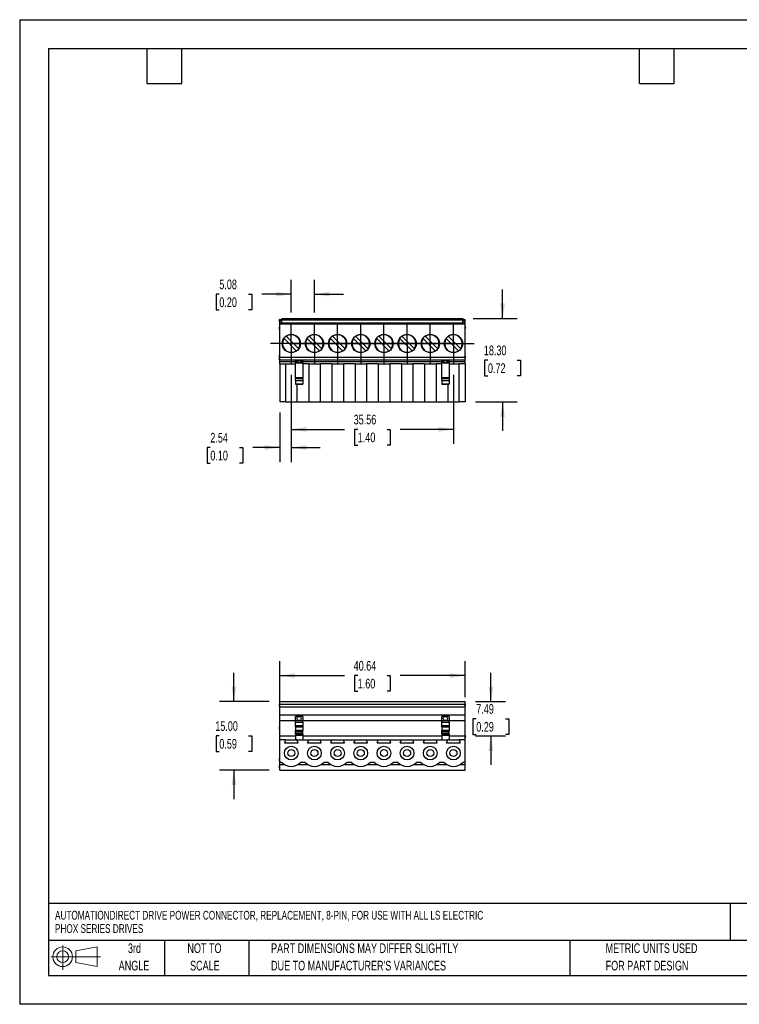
# Model space of a CAD drawing. Header units: millimetres. Extents: x 0 to 279, y 0 to 216.
# Tile 1 of 6: x 0 to 158, y 0 to 216. Entities that reach past the tile are written whole.
import ezdxf

# ---------------------------------------------------------------- set-up
doc = ezdxf.new("R2010")
doc.units = ezdxf.units.MM
doc.linetypes.add('CENTERX2', pattern=[20.32, 12.7, -2.54, 2.54, -2.54])
doc.layers.add('CENTER', color=40, linetype='CENTERX2')
doc.layers.add('SLD-DEFPOINTS', color=7, linetype='Continuous')
doc.layers.add('DIMENSIONS', color=140, linetype='Continuous', lineweight=25)
doc.layers.add('TEXT', color=140, linetype='Continuous', lineweight=25)
doc.styles.add('SLDTEXTSTYLE0', font='TXT', dxfattribs={"width": 0.7})
doc.dimstyles.new('SLDDIMSTYLE0', dxfattribs={"dimtxt": 2.158008, "dimasz": 3.302, "dimexe": 0, "dimexo": 0.0625, "dimgap": 0.539502, "dimtad": 0, "dimtih": 1, "dimtoh": 1, "dimrnd": 1e-09, "dimzin": 12, "dimdsep": 46, "dimtxsty": 'SLDTEXTSTYLE0', "dimsah": 1, "dimcen": 0.09, "dimadec": 0, "dimazin": 3, "dimtfac": 1, "dimtofl": 0, "dimtmove": 0, "dimatfit": 3, "dimfxl": 0, "dimfrac": 2, "dimtolj": 1, "dimtzin": 12, "dimarcsym": 0})
doc.dimstyles.new('SLDDIMSTYLE1', dxfattribs={"dimtxt": 2.158008, "dimasz": 3.302, "dimexe": 0, "dimexo": 0.0625, "dimgap": 0.539502, "dimtad": 0, "dimtih": 1, "dimtoh": 1, "dimrnd": 1e-09, "dimzin": 12, "dimdsep": 46, "dimtxsty": 'SLDTEXTSTYLE0', "dimsah": 1, "dimcen": 0.09, "dimadec": 0, "dimazin": 3, "dimtfac": 1, "dimtmove": 0, "dimatfit": 0, "dimfxl": 0, "dimfrac": 2, "dimtolj": 1, "dimtzin": 12, "dimarcsym": 0})
doc.dimstyles.new('SLDDIMSTYLE2', dxfattribs={"dimtxt": 2.158008, "dimasz": 3.302, "dimexe": 0, "dimexo": 0.0625, "dimgap": 0.539502, "dimtad": 0, "dimtih": 1, "dimtoh": 1, "dimrnd": 1e-09, "dimzin": 4, "dimdsep": 46, "dimtxsty": 'SLDTEXTSTYLE0', "dimsah": 1, "dimcen": 0.09, "dimadec": 0, "dimazin": 1, "dimtfac": 1, "dimtmove": 0, "dimatfit": 0, "dimfxl": 0, "dimfrac": 2, "dimtolj": 1, "dimtzin": 12, "dimarcsym": 0})

# ---------------------------------------------------------------- blocks, each defined once
blk = doc.blocks.new('Block11')
at = {"color": 7, "linetype": 'Continuous', "lineweight": 18}
for p, q in [((2.59, 5.31), (2.59, 0)), ((5.48, 4.17), (10.18, 5.03)), ((10.18, 5.03), (10.18, 0.73)), ((0, 2.88), (10.87, 2.88)), ((5.48, 1.6), (5.48, 4.17)), ((5.48, 1.6), (10.18, 0.73))]:
    blk.add_line(p, q, dxfattribs=at)
for radius in [2.15, 1.29]:
    blk.add_circle((2.59, 2.88), radius, dxfattribs=at)
blk = doc.blocks.new('Block12')
at = {"layer": 'SLD-DEFPOINTS'}
blk.add_blockref('Block11', (0, 0), dxfattribs=at)
blk = doc.blocks.new('SW_NOTE_0')
at = {"layer": 'TEXT', "color": 0, "linetype": 'CENTERX2', "lineweight": 18, "char_height": 1.9185, "attachment_point": 1, "style": 'SLDTEXTSTYLE0'}
for s, insert in [('AUTOMATIONDIRECT DRIVE POWER CONNECTOR, REPLACEMENT, 8-PIN, FOR USE WITH ALL LS ELECTRIC', (0, 2.47)), ('PHOX SERIES DRIVES', (0, -0.45))]:
    blk.add_mtext(s, dxfattribs=dict(at, insert=insert))
blk = doc.blocks.new('SW_NOTE_0_3')
at = {"layer": 'TEXT', "color": 0, "linetype": 'CENTERX2', "lineweight": 18, "char_height": 2.1167, "attachment_point": 1, "style": 'SLDTEXTSTYLE0'}
for s, insert in [('PART DIMENSIONS MAY DIFFER SLIGHTLY', (0, 2.73)), ("DUE TO MANUFACTURER'S VARIANCES", (0, -1.09))]:
    blk.add_mtext(s, dxfattribs=dict(at, insert=insert))
blk = doc.blocks.new('SW_NOTE_0_4')
at = {"layer": 'TEXT', "color": 0, "linetype": 'CENTERX2', "lineweight": 18, "char_height": 2.117, "attachment_point": 2, "style": 'SLDTEXTSTYLE0'}
for s, insert in [('NOT TO', (5.26, 2.73)), ('SCALE', (5.35, -1.09))]:
    blk.add_mtext(s, dxfattribs=dict(at, insert=insert))
blk = doc.blocks.new('SW_NOTE_0_5')
at = {"layer": 'TEXT', "color": 0, "linetype": 'CENTERX2', "lineweight": 18, "char_height": 2.117, "attachment_point": 2, "style": 'SLDTEXTSTYLE0'}
for s, insert in [('3rd', (2.32, 2.73)), ('ANGLE', (2.22, -1.09))]:
    blk.add_mtext(s, dxfattribs=dict(at, insert=insert))
blk = doc.blocks.new('SW_NOTE_0_6')
at = {"layer": 'TEXT', "color": 0, "linetype": 'CENTERX2', "lineweight": 18, "char_height": 2.1167, "attachment_point": 1, "style": 'SLDTEXTSTYLE0'}
for s, insert in [('METRIC UNITS USED', (0, 2.73)), ('FOR PART DESIGN', (0, -1.09))]:
    blk.add_mtext(s, dxfattribs=dict(at, insert=insert))
blk = doc.blocks.new('_D')
at = {"layer": 'DIMENSIONS'}
for p, q in [((57.01, 65.77), (57.01, 75.25)), ((97.65, 67.38), (97.65, 75.25)), ((57.01, 72.08), (71.2, 72.08)), ((74.12, 72.08), (73.4, 72.08)), ((73.4, 72.08), (73.4, 68.65)), ((80.54, 72.08), (81.26, 72.08)), ((81.26, 72.08), (81.26, 68.65)), ((97.65, 72.08), (83.46, 72.08)), ((73.4, 68.65), (74.12, 68.65)), ((81.26, 68.65), (80.54, 68.65))]:
    blk.add_line(p, q, dxfattribs=at)
for points in [[(57.01, 72.08), (60.31, 71.57), (60.31, 72.59)], [(97.65, 72.08), (94.35, 72.59), (94.35, 71.57)]]:
    blk.add_solid(points, dxfattribs=at)
at = {"layer": 'DIMENSIONS', "char_height": 2.117, "attachment_point": 1, "style": 'SLDTEXTSTYLE0'}
for s, insert in [('40.64', (73.23, 75.29)), ('1.60', (74.12, 71.38))]:
    blk.add_mtext(s, dxfattribs=dict(at, insert=insert))
blk = doc.blocks.new('_D_1')
at = {"layer": 'DIMENSIONS'}
for p, q in [((103.32, 66.37), (103.32, 72.72)), ((99.95, 66.37), (106.49, 66.37)), ((100.11, 62.62), (99.39, 62.62)), ((99.39, 62.62), (99.39, 59.19)), ((106.52, 62.62), (107.25, 62.62)), ((107.25, 62.62), (107.25, 59.19)), ((99.39, 59.19), (100.11, 59.19)), ((99.95, 58.88), (106.49, 58.88)), ((103.32, 58.88), (103.32, 52.53)), ((107.25, 59.19), (106.52, 59.19))]:
    blk.add_line(p, q, dxfattribs=at)
for points in [[(103.32, 66.37), (103.82, 69.67), (102.81, 69.67)], [(103.32, 58.88), (102.81, 55.58), (103.82, 55.58)]]:
    blk.add_solid(points, dxfattribs=at)
at = {"layer": 'DIMENSIONS', "char_height": 2.117, "attachment_point": 1, "style": 'SLDTEXTSTYLE0'}
for s, insert in [('7.49', (100.11, 65.83)), ('0.29', (100.11, 61.92))]:
    blk.add_mtext(s, dxfattribs=dict(at, insert=insert))
blk = doc.blocks.new('_D_2')
at = {"layer": 'DIMENSIONS'}
for p, q in [((46.98, 66.37), (46.98, 72.72)), ((54.71, 66.37), (43.8, 66.37)), ((43.77, 58.87), (43.05, 58.87)), ((43.05, 58.87), (43.05, 55.44)), ((50.19, 58.87), (50.91, 58.87)), ((50.91, 58.87), (50.91, 55.44)), ((43.05, 55.44), (43.77, 55.44)), ((50.91, 55.44), (50.19, 55.44)), ((54.71, 51.37), (43.8, 51.37)), ((46.98, 51.37), (46.98, 45.02))]:
    blk.add_line(p, q, dxfattribs=at)
for points in [[(46.98, 66.37), (47.49, 69.67), (46.47, 69.67)], [(46.98, 51.37), (46.47, 48.06), (47.49, 48.06)]]:
    blk.add_solid(points, dxfattribs=at)
at = {"layer": 'DIMENSIONS', "char_height": 2.117, "attachment_point": 1, "style": 'SLDTEXTSTYLE0'}
for s, insert in [('15.00', (42.88, 62.08)), ('0.59', (43.77, 58.17))]:
    blk.add_mtext(s, dxfattribs=dict(at, insert=insert))
blk = doc.blocks.new('_D_5')
at = {"layer": 'DIMENSIONS'}
for p, q in [((105.88, 150.39), (105.88, 156.74)), ((99.46, 150.39), (109.05, 150.39)), ((102.67, 141.24), (101.95, 141.24)), ((101.95, 141.24), (101.95, 137.81)), ((109.09, 141.24), (109.81, 141.24)), ((109.81, 141.24), (109.81, 137.81)), ((101.95, 137.81), (102.67, 137.81)), ((109.81, 137.81), (109.09, 137.81)), ((99.95, 132.09), (109.05, 132.09)), ((105.88, 132.09), (105.88, 125.74))]:
    blk.add_line(p, q, dxfattribs=at)
for points in [[(105.88, 150.39), (106.39, 153.69), (105.37, 153.69)], [(105.88, 132.09), (105.37, 128.78), (106.39, 128.78)]]:
    blk.add_solid(points, dxfattribs=at)
at = {"layer": 'DIMENSIONS', "char_height": 2.117, "attachment_point": 1, "style": 'SLDTEXTSTYLE0'}
for s, insert in [('18.30', (101.78, 144.45)), ('0.72', (102.67, 140.54))]:
    blk.add_mtext(s, dxfattribs=dict(at, insert=insert))
blk = doc.blocks.new('_D_6')
at = {"layer": 'DIMENSIONS'}
for p, q in [((59.55, 151.73), (59.55, 158.89)), ((64.63, 151.73), (64.63, 158.89)), ((43.77, 155.71), (43.05, 155.71)), ((43.05, 155.71), (43.05, 152.28)), ((50.19, 155.71), (50.91, 155.71)), ((50.91, 155.71), (50.91, 152.28)), ((59.55, 155.71), (53.11, 155.71)), ((64.63, 155.71), (70.98, 155.71)), ((43.05, 152.28), (43.77, 152.28)), ((50.91, 152.28), (50.19, 152.28))]:
    blk.add_line(p, q, dxfattribs=at)
for points in [[(59.55, 155.71), (56.25, 156.22), (56.25, 155.2)], [(64.63, 155.71), (67.93, 155.2), (67.93, 156.22)]]:
    blk.add_solid(points, dxfattribs=at)
at = {"layer": 'DIMENSIONS', "char_height": 2.117, "attachment_point": 1, "style": 'SLDTEXTSTYLE0'}
for s, insert in [('5.08', (43.77, 158.92)), ('0.20', (43.77, 155.01))]:
    blk.add_mtext(s, dxfattribs=dict(at, insert=insert))
blk = doc.blocks.new('_D_7')
at = {"layer": 'DIMENSIONS'}
for p, q in [((59.55, 138.05), (59.55, 122.89)), ((95.11, 138.05), (95.11, 122.89)), ((59.55, 126.07), (71.2, 126.07)), ((74.12, 126.07), (73.4, 126.07)), ((73.4, 126.07), (73.4, 122.64)), ((80.54, 126.07), (81.26, 126.07)), ((81.26, 126.07), (81.26, 122.64)), ((95.11, 126.07), (83.46, 126.07)), ((73.4, 122.64), (74.12, 122.64)), ((81.26, 122.64), (80.54, 122.64))]:
    blk.add_line(p, q, dxfattribs=at)
for points in [[(59.55, 126.07), (62.85, 125.56), (62.85, 126.57)], [(95.11, 126.07), (91.81, 126.57), (91.81, 125.56)]]:
    blk.add_solid(points, dxfattribs=at)
at = {"layer": 'DIMENSIONS', "char_height": 2.117, "attachment_point": 1, "style": 'SLDTEXTSTYLE0'}
for s, insert in [('35.56', (73.23, 129.28)), ('1.40', (74.12, 125.36))]:
    blk.add_mtext(s, dxfattribs=dict(at, insert=insert))
blk = doc.blocks.new('_D_8')
at = {"layer": 'DIMENSIONS'}
for p, q in [((59.55, 138.05), (59.55, 118.91)), ((57.01, 129.79), (57.01, 118.91)), ((41.8, 122.09), (41.08, 122.09)), ((41.08, 122.09), (41.08, 118.66)), ((48.21, 122.09), (48.94, 122.09)), ((48.94, 122.09), (48.94, 118.66)), ((57.01, 122.09), (51.14, 122.09)), ((59.55, 122.09), (65.9, 122.09)), ((41.08, 118.66), (41.8, 118.66)), ((48.94, 118.66), (48.21, 118.66))]:
    blk.add_line(p, q, dxfattribs=at)
for points in [[(57.01, 122.09), (53.71, 122.59), (53.71, 121.58)], [(59.55, 122.09), (62.85, 121.58), (62.85, 122.59)]]:
    blk.add_solid(points, dxfattribs=at)
at = {"layer": 'DIMENSIONS', "char_height": 2.117, "attachment_point": 1, "style": 'SLDTEXTSTYLE0'}
for s, insert in [('2.54', (41.8, 125.3)), ('0.10', (41.8, 121.39))]:
    blk.add_mtext(s, dxfattribs=dict(at, insert=insert))
blk = doc.blocks.new('SW_CENTERMARKSYMBOL_0')
at = {"layer": 'CENTER', "color": 0}
for p, q in [((0, 2.54), (0, 4.54)), ((0, 0), (0, 2.54)), ((-2.54, 0), (-4.54, 0)), ((0, 0), (-2.54, 0)), ((0, 0), (0, -2.54)), ((0, 0), (2.54, 0)), ((2.54, 0), (4.54, 0)), ((0, -2.54), (0, -4.54))]:
    blk.add_line(p, q, dxfattribs=at)
blk = doc.blocks.new('SW_CENTERMARKSYMBOL_1')
at = {"layer": 'CENTER', "color": 0}
for p, q in [((0, 2.54), (0, 4.54)), ((0, 0), (0, 2.54)), ((-2.54, 0), (-4.54, 0)), ((0, 0), (-2.54, 0)), ((0, 0), (0, -2.54)), ((0, 0), (2.54, 0)), ((2.54, 0), (4.54, 0)), ((0, -2.54), (0, -4.54))]:
    blk.add_line(p, q, dxfattribs=at)
blk = doc.blocks.new('SW_CENTERMARKSYMBOL_2')
at = {"layer": 'CENTER', "color": 0}
for p, q in [((0, 2.54), (0, 4.54)), ((0, 0), (0, 2.54)), ((-2.54, 0), (-4.54, 0)), ((0, 0), (-2.54, 0)), ((0, 0), (0, -2.54)), ((0, 0), (2.54, 0)), ((2.54, 0), (4.54, 0)), ((0, -2.54), (0, -4.54))]:
    blk.add_line(p, q, dxfattribs=at)
blk = doc.blocks.new('SW_CENTERMARKSYMBOL_3')
at = {"layer": 'CENTER', "color": 0}
for p, q in [((0, 2.54), (0, 4.54)), ((0, 0), (0, 2.54)), ((-2.54, 0), (-4.54, 0)), ((0, 0), (-2.54, 0)), ((0, 0), (0, -2.54)), ((0, 0), (2.54, 0)), ((2.54, 0), (4.54, 0)), ((0, -2.54), (0, -4.54))]:
    blk.add_line(p, q, dxfattribs=at)
blk = doc.blocks.new('SW_CENTERMARKSYMBOL_4')
at = {"layer": 'CENTER', "color": 0}
for p, q in [((0, 2.54), (0, 4.54)), ((0, 0), (0, 2.54)), ((-2.54, 0), (-4.54, 0)), ((0, 0), (-2.54, 0)), ((0, 0), (0, -2.54)), ((0, 0), (2.54, 0)), ((2.54, 0), (4.54, 0)), ((0, -2.54), (0, -4.54))]:
    blk.add_line(p, q, dxfattribs=at)
blk = doc.blocks.new('SW_CENTERMARKSYMBOL_5')
at = {"layer": 'CENTER', "color": 0}
for p, q in [((0, 2.54), (0, 4.54)), ((0, 0), (0, 2.54)), ((-2.54, 0), (-4.54, 0)), ((0, 0), (-2.54, 0)), ((0, 0), (0, -2.54)), ((0, 0), (2.54, 0)), ((2.54, 0), (4.54, 0)), ((0, -2.54), (0, -4.54))]:
    blk.add_line(p, q, dxfattribs=at)
blk = doc.blocks.new('SW_CENTERMARKSYMBOL_6')
at = {"layer": 'CENTER', "color": 0}
for p, q in [((0, 2.54), (0, 4.54)), ((0, 0), (0, 2.54)), ((-2.54, 0), (-4.54, 0)), ((0, 0), (-2.54, 0)), ((0, 0), (0, -2.54)), ((0, 0), (2.54, 0)), ((2.54, 0), (4.54, 0)), ((0, -2.54), (0, -4.54))]:
    blk.add_line(p, q, dxfattribs=at)
blk = doc.blocks.new('SW_CENTERMARKSYMBOL_7')
at = {"layer": 'CENTER', "color": 0}
for p, q in [((0, 2.54), (0, 4.54)), ((0, 0), (0, 2.54)), ((-2.54, 0), (-4.54, 0)), ((0, 0), (-2.54, 0)), ((0, 0), (0, -2.54)), ((0, 0), (2.54, 0)), ((2.54, 0), (4.54, 0)), ((0, -2.54), (0, -4.54))]:
    blk.add_line(p, q, dxfattribs=at)

msp = doc.modelspace()

# ---------------------------------------------------------------- linework, layer by layer
at = {"color": 7, "linetype": 'Continuous'}
for p, q in [((0.002, 215.903), (0.002, 0.003)), ((0.002, 215.903), (279.402, 215.903)), ((279.402, 0.003), (0.002, 0.003))]:
    msp.add_line(p, q, dxfattribs=at)
for p, q in [((56.98, 149.657), (56.98, 150.157)), ((57.01, 150.157), (56.98, 150.157)), ((57.01, 149.657), (56.98, 149.657)), ((56.98, 149.657), (56.98, 148.457)), ((57.01, 150.157), (57.5, 150.157)), ((57.01, 149.957), (57.01, 150.157)), ((57.01, 149.957), (57.5, 149.957)), ((57.01, 149.887), (57.01, 149.957)), ((57.01, 149.887), (57.5, 149.887)), ((57.01, 149.457), (57.01, 149.887)), ((57.01, 149.457), (97.65, 149.457)), ((57.01, 149.432), (57.01, 149.457)), ((57.01, 149.432), (97.65, 149.432)), ((57.01, 149.232), (57.01, 149.432)), ((57.01, 149.232), (97.65, 149.232)), ((57.01, 141.909), (57.01, 149.232)), ((57.5, 150.387), (97.16, 150.387)), ((57.5, 150.387), (57.5, 150.187)), ((57.5, 150.187), (97.16, 150.187)), ((57.5, 150.087), (57.5, 150.187)), ((57.5, 149.457), (57.5, 150.087)), ((57.5, 150.087), (97.16, 150.087)), ((97.16, 150.387), (97.16, 150.187)), ((97.16, 150.087), (97.16, 150.187)), ((97.16, 150.157), (97.65, 150.157)), ((97.16, 149.457), (97.16, 150.087)), ((97.16, 149.957), (97.65, 149.957)), ((97.16, 149.887), (97.65, 149.887)), ((97.65, 149.957), (97.65, 150.157)), ((97.65, 149.887), (97.65, 149.957)), ((97.65, 149.457), (97.65, 149.887)), ((97.65, 149.432), (97.65, 149.457)), ((97.65, 149.232), (97.65, 149.432)), ((97.65, 141.909), (97.65, 149.232)), ((57.01, 148.457), (56.98, 148.457)), ((56.98, 147.957), (56.98, 148.457)), ((57.01, 147.957), (56.98, 147.957)), ((56.98, 147.957), (56.98, 142.357)), ((97.65, 148.682), (97.68, 148.682)), ((97.65, 148.182), (97.68, 148.182)), ((97.68, 148.682), (97.68, 148.182)), ((97.68, 142.197), (97.68, 148.182)), ((57.974, 145.967), (60.63, 143.311)), ((61.125, 143.806), (58.469, 146.462)), ((63.054, 145.967), (65.71, 143.311)), ((66.205, 143.806), (63.549, 146.462)), ((68.134, 145.967), (70.79, 143.311)), ((71.285, 143.806), (68.629, 146.462)), ((73.214, 145.967), (75.87, 143.311)), ((76.365, 143.806), (73.709, 146.462)), ((78.294, 145.967), (80.95, 143.311)), ((81.445, 143.806), (78.789, 146.462)), ((83.374, 145.967), (86.03, 143.311)), ((86.525, 143.806), (83.869, 146.462)), ((88.454, 145.967), (91.11, 143.311)), ((91.605, 143.806), (88.949, 146.462)), ((93.534, 145.967), (96.19, 143.311)), ((96.685, 143.806), (94.029, 146.462)), ((57.01, 142.357), (56.98, 142.357)), ((56.98, 141.857), (56.98, 142.357)), ((57.01, 141.857), (56.98, 141.857)), ((56.98, 141.857), (56.98, 141.817)), ((57.01, 141.817), (56.98, 141.817)), ((56.98, 141.317), (56.98, 141.817)), ((57.01, 141.317), (56.98, 141.317)), ((57.01, 141.909), (97.65, 141.909)), ((57.01, 141.309), (57.01, 141.909)), ((57.01, 141.309), (97.65, 141.309)), ((57.01, 141.287), (57.01, 141.309)), ((57.01, 141.287), (97.65, 141.287)), ((57.01, 140.917), (57.01, 141.287)), ((57.01, 140.917), (60.485, 140.917)), ((57.01, 140.417), (57.01, 140.917)), ((57.01, 140.417), (58.295, 140.417)), ((57.01, 140.417), (57.01, 132.087)), ((58.295, 140.417), (60.485, 140.417)), ((58.295, 140.417), (58.295, 132.087)), ((61.26, 141.178), (60.485, 141.178)), ((60.485, 140.915), (60.485, 141.178)), ((60.485, 140.915), (60.878, 140.915)), ((60.878, 140.915), (60.485, 140.915)), ((60.485, 140.682), (60.485, 140.915)), ((60.485, 140.682), (62.085, 140.682)), ((60.485, 137.349), (60.485, 140.682)), ((62.085, 141.178), (61.26, 141.178)), ((61.641, 140.915), (62.085, 140.915)), ((62.085, 140.915), (61.641, 140.915)), ((62.085, 141.178), (62.085, 140.915)), ((62.085, 140.917), (92.565, 140.917)), ((62.085, 140.682), (62.085, 140.915)), ((62.085, 140.682), (62.085, 137.349)), ((63.375, 140.417), (62.085, 140.417)), ((63.375, 140.417), (65.885, 140.417)), ((63.375, 140.417), (63.375, 132.087)), ((68.455, 140.417), (65.885, 140.417)), ((65.885, 140.417), (65.885, 132.087)), ((68.455, 140.417), (70.965, 140.417)), ((68.455, 140.417), (68.455, 132.087)), ((73.535, 140.417), (70.965, 140.417)), ((70.965, 140.417), (70.965, 132.087)), ((73.535, 140.417), (76.045, 140.417)), ((73.535, 140.417), (73.535, 132.087)), ((78.615, 140.417), (76.045, 140.417)), ((76.045, 140.417), (76.045, 132.087)), ((78.615, 140.417), (81.125, 140.417)), ((78.615, 140.417), (78.615, 132.087)), ((83.695, 140.417), (81.125, 140.417)), ((81.125, 140.417), (81.125, 132.087)), ((83.695, 140.417), (86.205, 140.417)), ((83.695, 140.417), (83.695, 132.087)), ((88.775, 140.417), (86.205, 140.417)), ((86.205, 140.417), (86.205, 132.087)), ((88.775, 140.417), (91.285, 140.417)), ((88.775, 140.417), (88.775, 132.087)), ((92.565, 140.417), (91.285, 140.417)), ((91.285, 140.417), (91.285, 132.087)), ((93.34, 141.178), (92.565, 141.178)), ((92.565, 140.915), (92.565, 141.178)), ((92.565, 140.915), (92.958, 140.915)), ((92.958, 140.915), (92.565, 140.915)), ((92.565, 140.682), (92.565, 140.915)), ((92.565, 140.682), (94.165, 140.682)), ((92.565, 137.349), (92.565, 140.682)), ((94.165, 141.178), (93.34, 141.178)), ((93.721, 140.915), (94.165, 140.915)), ((94.165, 140.915), (93.721, 140.915)), ((94.165, 141.178), (94.165, 140.915)), ((94.165, 140.917), (97.65, 140.917)), ((94.165, 140.682), (94.165, 140.915)), ((94.165, 140.682), (94.165, 137.349)), ((94.165, 140.417), (96.365, 140.417)), ((97.65, 140.417), (96.365, 140.417)), ((96.365, 132.087), (96.365, 140.417)), ((97.65, 142.197), (97.68, 142.197)), ((97.65, 141.309), (97.65, 141.909)), ((97.65, 141.697), (97.68, 141.697)), ((97.65, 141.287), (97.65, 141.309)), ((97.65, 140.917), (97.65, 141.287)), ((97.65, 140.417), (97.65, 140.917)), ((97.65, 140.417), (97.65, 132.087)), ((97.68, 142.197), (97.68, 141.697)), ((62.085, 137.349), (60.485, 137.349)), ((60.485, 137.349), (60.485, 137.13)), ((62.085, 137.13), (60.485, 137.13)), ((60.485, 136.793), (60.485, 137.13)), ((60.485, 136.793), (62.085, 136.793)), ((60.485, 136.793), (60.485, 136.013)), ((62.085, 137.13), (62.085, 137.349)), ((62.085, 137.13), (62.085, 136.793)), ((62.085, 136.793), (62.085, 136.013)), ((94.165, 137.349), (92.565, 137.349)), ((92.565, 137.349), (92.565, 137.13)), ((94.165, 137.13), (92.565, 137.13)), ((92.565, 136.793), (92.565, 137.13)), ((92.565, 136.793), (94.165, 136.793)), ((92.565, 136.793), (92.565, 136.013)), ((94.165, 137.13), (94.165, 137.349)), ((94.165, 137.13), (94.165, 136.793)), ((94.165, 136.793), (94.165, 136.013)), ((62.085, 136.013), (60.485, 136.013)), ((60.485, 135.955), (60.485, 136.013)), ((60.485, 135.955), (62.085, 135.955)), ((60.805, 135.955), (60.805, 132.087)), ((62.085, 135.955), (62.085, 136.013)), ((94.165, 136.013), (92.565, 136.013)), ((92.565, 135.955), (92.565, 136.013)), ((92.565, 135.955), (94.165, 135.955)), ((93.855, 135.955), (93.855, 132.087)), ((94.165, 135.955), (94.165, 136.013)), ((58.295, 132.087), (57.01, 132.087)), ((58.295, 132.087), (60.805, 132.087)), ((60.805, 132.087), (63.375, 132.087)), ((63.375, 132.087), (65.885, 132.087)), ((65.885, 132.087), (68.455, 132.087)), ((68.455, 132.087), (70.965, 132.087)), ((70.965, 132.087), (73.535, 132.087)), ((73.535, 132.087), (76.045, 132.087)), ((76.045, 132.087), (78.615, 132.087)), ((78.615, 132.087), (81.125, 132.087)), ((81.125, 132.087), (83.695, 132.087)), ((83.695, 132.087), (86.205, 132.087)), ((86.205, 132.087), (88.775, 132.087)), ((88.775, 132.087), (91.285, 132.087)), ((91.285, 132.087), (93.855, 132.087)), ((93.855, 132.087), (96.365, 132.087)), ((97.65, 132.087), (96.365, 132.087)), ((57.01, 65.867), (56.98, 65.867)), ((56.98, 65.367), (56.98, 65.867)), ((56.98, 65.367), (56.98, 60.867)), ((57.01, 65.367), (56.98, 65.367)), ((57.01, 66.367), (97.65, 66.367)), ((57.01, 65.793), (57.01, 66.367)), ((57.01, 65.793), (97.65, 65.793)), ((57.01, 65.267), (57.01, 65.793)), ((57.01, 65.267), (97.65, 65.267)), ((57.01, 63.467), (57.01, 65.267)), ((97.65, 65.793), (97.65, 66.367)), ((97.65, 65.867), (97.68, 65.867)), ((97.65, 65.267), (97.65, 65.793)), ((97.65, 65.367), (97.68, 65.367)), ((97.65, 63.467), (97.65, 65.267)), ((97.68, 65.867), (97.68, 65.367)), ((97.68, 58.917), (97.68, 65.367)), ((57.01, 63.467), (97.65, 63.467)), ((57.01, 62.23), (57.01, 63.467)), ((61.26, 63.106), (60.485, 63.106)), ((60.485, 62.226), (60.485, 63.106)), ((62.085, 63.106), (61.26, 63.106)), ((62.085, 63.106), (62.085, 62.226)), ((93.34, 63.106), (92.565, 63.106)), ((92.565, 62.226), (92.565, 63.106)), ((94.165, 63.106), (93.34, 63.106)), ((94.165, 63.106), (94.165, 62.226)), ((97.65, 62.23), (97.65, 63.467)), ((57.01, 60.867), (56.98, 60.867)), ((56.98, 60.367), (56.98, 60.867)), ((57.01, 62.23), (60.485, 62.23)), ((57.01, 58.878), (57.01, 62.23)), ((60.485, 62.226), (62.085, 62.226)), ((60.485, 62.226), (60.485, 62.156)), ((62.085, 62.156), (60.485, 62.156)), ((60.485, 61.864), (60.485, 62.156)), ((60.485, 61.864), (62.085, 61.864)), ((60.485, 61.097), (60.485, 61.864)), ((62.085, 61.097), (60.485, 61.097)), ((60.485, 61.097), (60.485, 61.039)), ((62.085, 61.039), (60.485, 61.039)), ((60.485, 60.845), (60.485, 61.039)), ((60.485, 60.845), (62.085, 60.845)), ((60.485, 60.845), (60.485, 60.065)), ((62.085, 62.23), (92.565, 62.23)), ((62.085, 62.156), (62.085, 62.226)), ((62.085, 61.864), (62.085, 62.156)), ((62.085, 61.864), (62.085, 61.097)), ((62.085, 61.039), (62.085, 61.097)), ((62.085, 61.039), (62.085, 60.845)), ((62.085, 60.845), (62.085, 60.065)), ((92.565, 62.226), (94.165, 62.226)), ((92.565, 62.226), (92.565, 62.156)), ((94.165, 62.156), (92.565, 62.156)), ((92.565, 61.864), (92.565, 62.156)), ((92.565, 61.864), (94.165, 61.864)), ((92.565, 61.097), (92.565, 61.864)), ((94.165, 61.097), (92.565, 61.097)), ((92.565, 61.097), (92.565, 61.039)), ((94.165, 61.039), (92.565, 61.039)), ((92.565, 60.845), (92.565, 61.039)), ((92.565, 60.845), (94.165, 60.845)), ((92.565, 60.845), (92.565, 60.065)), ((94.165, 62.23), (97.65, 62.23)), ((94.165, 62.156), (94.165, 62.226)), ((94.165, 61.864), (94.165, 62.156)), ((94.165, 61.864), (94.165, 61.097)), ((94.165, 61.039), (94.165, 61.097)), ((94.165, 61.039), (94.165, 60.845)), ((94.165, 60.845), (94.165, 60.065)), ((97.65, 58.878), (97.65, 62.23)), ((57.01, 60.367), (56.98, 60.367)), ((57.01, 58.878), (60.485, 58.878)), ((57.01, 58.012), (57.01, 58.878)), ((60.485, 59.75), (60.485, 60.065)), ((62.085, 60.065), (60.485, 60.065)), ((62.085, 59.75), (60.485, 59.75)), ((60.485, 59.348), (60.485, 59.75)), ((62.085, 59.348), (60.485, 59.348)), ((60.485, 59.308), (60.485, 59.348)), ((60.485, 59.308), (62.085, 59.308)), ((60.485, 59.209), (60.485, 59.308)), ((60.485, 59.209), (62.085, 59.209)), ((60.485, 59.209), (60.485, 59.009)), ((60.485, 59.009), (62.085, 59.009)), ((60.485, 59.009), (60.485, 58.008)), ((62.085, 59.75), (62.085, 60.065)), ((62.085, 59.348), (62.085, 59.75)), ((62.085, 59.308), (62.085, 59.348)), ((62.085, 59.209), (62.085, 59.308)), ((62.085, 59.209), (62.085, 59.009)), ((62.085, 59.009), (62.085, 58.012)), ((62.085, 58.878), (92.565, 58.878)), ((92.565, 59.75), (92.565, 60.065)), ((94.165, 60.065), (92.565, 60.065)), ((94.165, 59.75), (92.565, 59.75)), ((92.565, 59.348), (92.565, 59.75)), ((94.165, 59.348), (92.565, 59.348)), ((92.565, 59.308), (92.565, 59.348)), ((92.565, 59.308), (94.165, 59.308)), ((92.565, 59.209), (92.565, 59.308)), ((92.565, 59.209), (94.165, 59.209)), ((92.565, 59.209), (92.565, 59.009)), ((92.565, 59.009), (94.165, 59.009)), ((92.565, 59.009), (92.565, 58.012)), ((94.165, 59.75), (94.165, 60.065)), ((94.165, 59.348), (94.165, 59.75)), ((94.165, 59.308), (94.165, 59.348)), ((94.165, 59.209), (94.165, 59.308)), ((94.165, 59.209), (94.165, 59.009)), ((94.165, 59.009), (94.165, 58.008)), ((94.165, 58.878), (97.65, 58.878)), ((97.65, 58.917), (97.68, 58.917)), ((97.65, 58.012), (97.65, 58.878)), ((97.65, 58.417), (97.68, 58.417)), ((97.68, 58.917), (97.68, 58.417)), ((57.01, 53.097), (57.01, 58.012)), ((58.295, 58.012), (57.01, 58.012)), ((58.295, 58.012), (58.06, 57.332)), ((58.06, 57.332), (61.04, 57.332)), ((58.295, 58.012), (60.485, 58.012)), ((60.806, 58.008), (60.485, 58.008)), ((61.04, 57.332), (60.805, 58.012)), ((60.805, 58.012), (63.375, 58.012)), ((63.14, 57.332), (63.375, 58.012)), ((63.14, 57.332), (66.12, 57.332)), ((63.375, 58.012), (65.885, 58.012)), ((66.12, 57.332), (65.885, 58.012)), ((65.885, 58.012), (68.455, 58.012)), ((68.22, 57.332), (68.455, 58.012)), ((68.22, 57.332), (71.2, 57.332)), ((68.455, 58.012), (70.965, 58.012)), ((71.2, 57.332), (70.965, 58.012)), ((70.965, 58.012), (73.535, 58.012)), ((73.3, 57.332), (73.535, 58.012)), ((73.3, 57.332), (76.28, 57.332)), ((73.535, 58.012), (76.045, 58.012)), ((76.28, 57.332), (76.045, 58.012)), ((76.045, 58.012), (78.615, 58.012)), ((78.38, 57.332), (78.615, 58.012)), ((78.38, 57.332), (81.36, 57.332)), ((78.615, 58.012), (81.125, 58.012)), ((81.36, 57.332), (81.125, 58.012)), ((81.125, 58.012), (83.695, 58.012)), ((83.46, 57.332), (83.695, 58.012)), ((83.46, 57.332), (86.44, 57.332)), ((83.695, 58.012), (86.205, 58.012)), ((86.44, 57.332), (86.205, 58.012)), ((86.205, 58.012), (88.775, 58.012)), ((88.54, 57.332), (88.775, 58.012)), ((88.54, 57.332), (91.52, 57.332)), ((88.775, 58.012), (91.285, 58.012)), ((91.52, 57.332), (91.285, 58.012)), ((91.285, 58.012), (93.855, 58.012)), ((93.62, 57.332), (93.855, 58.012)), ((93.62, 57.332), (96.6, 57.332)), ((94.165, 58.008), (93.853, 58.008)), ((94.165, 58.012), (96.365, 58.012)), ((96.365, 58.012), (96.6, 57.332)), ((97.65, 58.012), (96.365, 58.012)), ((97.65, 53.097), (97.65, 58.012)), ((57.01, 53.867), (56.98, 53.867)), ((56.98, 53.367), (56.98, 53.867)), ((57.01, 53.367), (56.98, 53.367)), ((56.98, 53.367), (56.98, 52.367)), ((57.01, 52.367), (56.98, 52.367)), ((56.98, 51.867), (56.98, 52.367)), ((57.01, 51.867), (56.98, 51.867)), ((57.01, 53.097), (57.423, 53.097)), ((57.01, 52.582), (57.01, 53.097)), ((57.01, 52.582), (58.072, 52.582)), ((57.01, 51.367), (57.01, 52.582)), ((61.028, 52.582), (63.152, 52.582)), ((61.677, 53.097), (62.503, 53.097)), ((66.108, 52.582), (68.232, 52.582)), ((66.757, 53.097), (67.583, 53.097)), ((71.188, 52.582), (73.312, 52.582)), ((71.837, 53.097), (72.663, 53.097)), ((76.268, 52.582), (78.392, 52.582)), ((76.917, 53.097), (77.743, 53.097)), ((81.348, 52.582), (83.472, 52.582)), ((81.997, 53.097), (82.823, 53.097)), ((86.428, 52.582), (88.552, 52.582)), ((87.077, 53.097), (87.903, 53.097)), ((91.508, 52.582), (93.632, 52.582)), ((92.157, 53.097), (92.983, 53.097)), ((96.588, 52.582), (97.65, 52.582)), ((97.237, 53.097), (97.65, 53.097)), ((97.65, 52.582), (97.65, 53.097)), ((97.65, 51.367), (97.65, 52.582)), ((57.01, 51.367), (97.65, 51.367))]:
    msp.add_line(p, q)
at = {"flags": 128}
for points in [[(60.805, 141.029), (60.803, 141.038), (60.811, 141.073), (60.853, 141.107), (60.925, 141.136), (61.022, 141.159), (61.136, 141.173), (61.26, 141.178)], [(61.26, 141.178), (61.383, 141.173), (61.498, 141.159), (61.595, 141.136), (61.667, 141.107), (61.708, 141.073), (61.717, 141.038), (61.714, 141.029)], [(92.885, 141.029), (92.883, 141.038), (92.891, 141.073), (92.933, 141.107), (93.005, 141.136), (93.102, 141.159), (93.216, 141.173), (93.34, 141.178)], [(93.34, 141.178), (93.463, 141.173), (93.578, 141.159), (93.675, 141.136), (93.747, 141.107), (93.788, 141.073), (93.797, 141.038), (93.794, 141.029)], [(61.26, 63.106), (61.383, 63.09), (61.498, 63.042), (61.595, 62.966), (61.667, 62.869), (61.708, 62.756), (61.717, 62.637), (61.692, 62.52), (61.634, 62.414), (61.549, 62.326), (61.442, 62.264), (61.322, 62.232), (61.197, 62.232), (61.077, 62.264), (60.971, 62.326), (60.885, 62.414), (60.828, 62.52), (60.803, 62.637), (60.811, 62.756), (60.853, 62.869), (60.925, 62.966), (61.022, 63.042), (61.136, 63.09), (61.26, 63.106)], [(93.34, 63.106), (93.463, 63.09), (93.578, 63.042), (93.675, 62.966), (93.747, 62.869), (93.788, 62.756), (93.797, 62.637), (93.772, 62.52), (93.714, 62.414), (93.629, 62.326), (93.522, 62.264), (93.402, 62.232), (93.277, 62.232), (93.157, 62.264), (93.051, 62.326), (92.965, 62.414), (92.908, 62.52), (92.883, 62.637), (92.891, 62.756), (92.933, 62.869), (93.005, 62.966), (93.102, 63.042), (93.216, 63.09), (93.34, 63.106)]]:
    msp.add_lwpolyline(points, dxfattribs=at)
for centre, radius in [((59.55, 144.887), 2), ((64.63, 144.887), 2), ((69.71, 144.887), 2), ((74.79, 144.887), 2), ((79.87, 144.887), 2), ((84.95, 144.887), 2), ((90.03, 144.887), 2), ((95.11, 144.887), 2), ((59.55, 55.097), 1.5), ((64.63, 55.097), 1.5), ((69.71, 55.097), 1.5), ((74.79, 55.097), 1.5), ((79.87, 55.097), 1.5), ((84.95, 55.097), 1.5), ((90.03, 55.097), 1.5), ((95.11, 55.097), 1.5), ((59.55, 55.097), 0.77), ((64.63, 55.097), 0.77), ((69.71, 55.097), 0.77), ((74.79, 55.097), 0.77), ((79.87, 55.097), 0.77), ((84.95, 55.097), 0.77), ((90.03, 55.097), 0.77), ((95.11, 55.097), 0.77)]:
    msp.add_circle(centre, radius)
for centre, radius, start, end in [((59.549, 144.886), 1.91, 145.55697, 304.44303), ((59.549, 144.886), 1.91, 325.55697, 124.44303), ((64.629, 144.886), 1.91, 145.55697, 304.44303), ((64.629, 144.886), 1.91, 325.55697, 124.44303), ((69.709, 144.886), 1.91, 145.55697, 304.44303), ((69.709, 144.886), 1.91, 325.55697, 124.44303), ((74.789, 144.886), 1.91, 145.55697, 304.44303), ((74.789, 144.886), 1.91, 325.55697, 124.44303), ((79.869, 144.886), 1.91, 145.55697, 304.44303), ((79.869, 144.886), 1.91, 325.55697, 124.44303), ((84.949, 144.886), 1.91, 145.55697, 304.44303), ((84.949, 144.886), 1.91, 325.55697, 124.44303), ((90.029, 144.886), 1.91, 145.55697, 304.44303), ((90.029, 144.886), 1.91, 325.55697, 124.44303), ((95.109, 144.886), 1.91, 145.55697, 304.44303), ((95.109, 144.886), 1.91, 325.55697, 124.44303), ((61.26, 141.238), 0.5, 204.67715, 335.32285), ((93.34, 141.238), 0.5, 204.67715, 335.32285), ((59.55, 55.112), 2.93, 223.44937, 316.55063), ((64.63, 55.112), 2.93, 223.44937, 316.55063), ((69.71, 55.112), 2.93, 223.44937, 316.55063), ((74.79, 55.112), 2.93, 223.44937, 316.55063), ((79.87, 55.112), 2.93, 223.44937, 316.55063), ((84.95, 55.112), 2.93, 223.44937, 316.55063), ((90.03, 55.112), 2.93, 223.44937, 316.55063), ((95.11, 55.112), 2.93, 223.44937, 316.55063)]:
    msp.add_arc(centre, radius, start, end)
at = {"layer": 'TEXT'}
for p, q in [((6.35, 209.55), (273.05, 209.55)), ((6.35, 209.55), (6.35, 6.35)), ((27.94, 201.93), (27.94, 209.55)), ((35.56, 201.93), (35.56, 209.55)), ((135.89, 201.93), (135.89, 209.55)), ((143.51, 201.93), (143.51, 209.55)), ((27.94, 201.93), (35.56, 201.93)), ((135.89, 201.93), (143.51, 201.93)), ((273.05, 22.126), (6.35, 22.126)), ((155.759, 22.126), (155.759, 13.97)), ((273.05, 13.97), (6.35, 13.97)), ((31.75, 13.97), (31.75, 6.35)), ((50.212, 13.97), (50.212, 6.35)), ((120.646, 13.97), (120.646, 6.35)), ((6.35, 6.35), (273.05, 6.35))]:
    msp.add_line(p, q, dxfattribs=at)

# ---------------------------------------------------------------- block references
at = {"layer": 'CENTER'}
for name, p in [('SW_CENTERMARKSYMBOL_7', (59.55, 144.887)), ('SW_CENTERMARKSYMBOL_6', (64.63, 144.887)), ('SW_CENTERMARKSYMBOL_5', (69.71, 144.887)), ('SW_CENTERMARKSYMBOL_4', (74.79, 144.887)), ('SW_CENTERMARKSYMBOL_3', (79.87, 144.887)), ('SW_CENTERMARKSYMBOL_2', (84.95, 144.887)), ('SW_CENTERMARKSYMBOL_1', (90.03, 144.887)), ('SW_CENTERMARKSYMBOL_0', (95.11, 144.887))]:
    msp.add_blockref(name, p, dxfattribs=at)
at = {"layer": 'SLD-DEFPOINTS'}
msp.add_blockref('Block12', (6.838, 7.554), dxfattribs=at)
at = {"layer": 'TEXT', "linetype": 'CENTERX2', "lineweight": 18}
for name, p in [('SW_NOTE_0', (7.748, 18.026)), ('SW_NOTE_0_5', (22.847, 10.635)), ('SW_NOTE_0_4', (35.257, 10.635)), ('SW_NOTE_0_3', (55.119, 10.635)), ('SW_NOTE_0_6', (128.478, 10.635))]:
    msp.add_blockref(name, p, dxfattribs=at)

# ---------------------------------------------------------------- dimensions: what is measured, and where the dimension line sits
at = {"layer": 'DIMENSIONS'}
for base, p1, p2, dimstyle, picture, middle in [((59.55, 155.711), (64.63, 149.427), (59.55, 149.427), 'SLDDIMSTYLE1', '_D_6', (46.98, 155.711)), ((57.01, 122.087), (59.55, 140.347), (57.01, 132.087), 'SLDDIMSTYLE1', '_D_8', (45.008, 122.087)), ((97.65, 72.078), (57.01, 63.467), (97.65, 65.078), 'SLDDIMSTYLE0', '_D', (77.33, 72.078))]:
    dim = msp.add_linear_dim(base=base, p1=p1, p2=p2, dimstyle=dimstyle, dxfattribs=at)
    dim.commit()
    dim.dimension.update_dxf_attribs({"geometry": picture, "text_midpoint": middle, "dimtype": 160})
for base, p1, p2, angle, dimstyle, picture, middle in [((105.879, 132.087), (97.16, 150.387), (97.65, 132.087), 90, 'SLDDIMSTYLE2', '_D_5', (105.879, 141.237)), ((95.11, 126.066), (59.55, 140.347), (95.11, 140.347), 0, 'SLDDIMSTYLE0', '_D_7', (77.33, 126.066)), ((46.98, 51.367), (57.01, 66.367), (57.01, 51.367), 90, 'SLDDIMSTYLE2', '_D_2', (46.98, 58.867)), ((103.316, 66.367), (97.65, 58.878), (97.65, 66.367), 90, 'SLDDIMSTYLE1', '_D_1', (103.316, 62.622))]:
    dim = msp.add_linear_dim(base=base, p1=p1, p2=p2, angle=angle, dimstyle=dimstyle, dxfattribs=at)
    dim.commit()
    dim.dimension.update_dxf_attribs({"geometry": picture, "text_midpoint": middle, "dimtype": 160})

doc.saveas('drawing.dxf')
